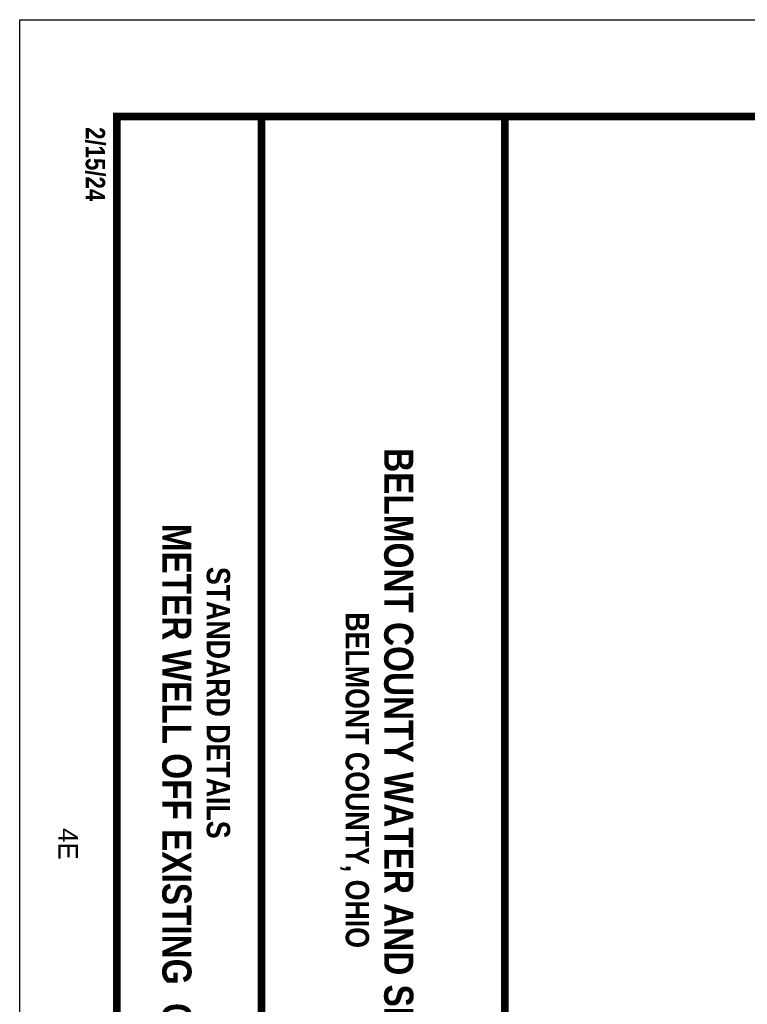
# Model space of a CAD drawing. Extents: x 0 to 11, y -19.5 to -11.
# Tile 142 of 144: x 0 to 3.8, y -16.1 to -11. Entities that reach past the tile are written whole.
import ezdxf
from ezdxf.enums import TextEntityAlignment as Align

# ---------------------------------------------------------------- set-up
doc = ezdxf.new("R2010")
doc.units = 0
doc.header["$MEASUREMENT"] = 0
doc.layers.get('DEFPOINTS').update_dxf_attribs({"linetype": 'CONTINUOUS'})
doc.layers.add('BORDER', color=7, linetype='CONTINUOUS')
doc.layers.add('TEXT', color=7, linetype='CONTINUOUS')
doc.styles.add('TECHNICAL', font='techb___.ttf')

msp = doc.modelspace()

# ---------------------------------------------------------------- linework, layer by layer
at = {"layer": 'BORDER', "color": 7, "const_width": 0.04}
msp.add_lwpolyline([(0.5, -11.5), (10.5, -11.5), (10.5, -19), (0.5, -19)], close=True, dxfattribs=at)
for points in [[(1.24672, -11.5), (1.24672, -19)], [(2.49999, -11.5), (2.49999, -19)]]:
    msp.add_lwpolyline(points, dxfattribs=at)
at = {"layer": 'DEFPOINTS', "color": 3, "ltscale": 2}
msp.add_lwpolyline([(0, -11), (11, -11), (11, -19.5), (0, -19.5)], close=True, dxfattribs=at)

# ---------------------------------------------------------------- texts
at = {"layer": 'BORDER', "style": 'TECHNICAL'}
msp.add_text('2/15/24', height=0.1, rotation=270, dxfattribs=at).set_placement((0.33998, -11.5542))
at = {"layer": 'TEXT', "color": 7, "style": 'TECHNICAL'}
for s, p in [('BELMONT COUNTY WATER AND SEWER DISTRICT', (1.95367, -17.44736)), ('METER WELL OFF EXISTING  CURB BOX', (0.8102, -16.98917))]:
    msp.add_text(s, height=0.15, rotation=270, dxfattribs=at).set_placement(p, align=Align.MIDDLE_RIGHT)
for s, p in [('STANDARD DETAILS', (0.96393, -13.82314)), ('BELMONT COUNTY, OHIO', (1.68009, -14.0575))]:
    msp.add_text(s, height=0.1203954, rotation=270, dxfattribs=at).set_placement(p)
at = {"layer": 'TEXT', "color": 7}
msp.add_text('4E', height=0.1, rotation=270, dxfattribs=at).set_placement((0.19984, -15.1699))

doc.saveas('drawing.dxf')
